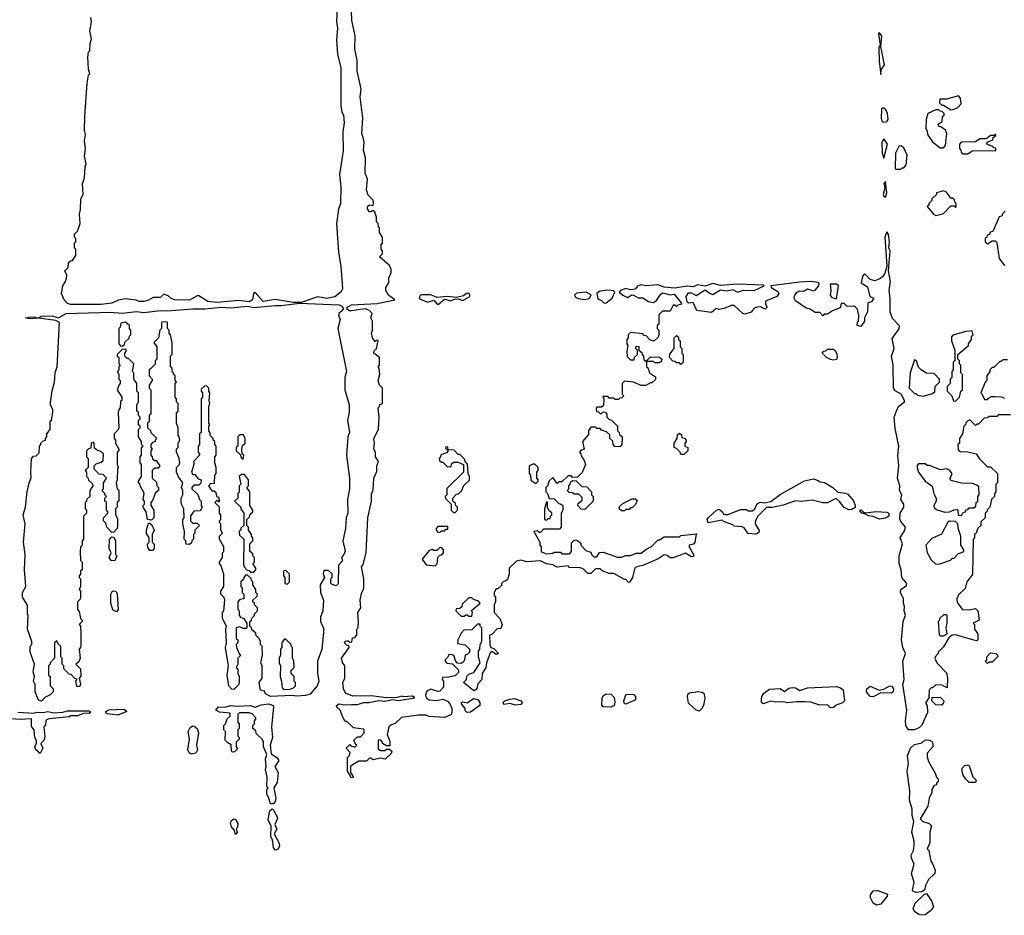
# Model space of a CAD drawing. Extents: x 2769379 to 2879024, y 718039 to 806900.
# Tile 9 of 14: x 2773851 to 2780305, y 735410 to 741280. Entities that reach past the tile are written whole.
import ezdxf

# ---------------------------------------------------------------- set-up
doc = ezdxf.new("R2010")
doc.units = 0

msp = doc.modelspace()

# ---------------------------------------------------------------- linework, layer by layer
at = {"layer": '0CON10XD'}
for points in [[(2776651.7, 737061.7), (2776688.3, 737058.3), (2776728.3, 737018.3), (2776728.3, 737001.7), (2776705, 736980), (2776665, 736970), (2776621.7, 736968.3), (2776620, 736955), (2776630, 736945), (2776630, 736905), (2776605, 736880), (2776595, 736877.5), (2776545, 736892.5), (2776520.8, 736879.2), (2776510, 736855), (2776515.6, 736835), (2776535, 736821.5), (2776585, 736817.8), (2776624.3, 736825.7), (2776654.6, 736814.6), (2776670.8, 736795), (2776683.3, 736765), (2776683, 736737), (2776676.4, 736723.6), (2776635, 736706.7), (2776535, 736712.5), (2776515, 736722.5), (2776465, 736722.5), (2776353.9, 736706.1), (2776315, 736670), (2776283, 736657), (2776270, 736645), (2776260, 736595), (2776278.3, 736551.7), (2776278.3, 736521.7), (2776255, 736520), (2776230, 736535), (2776230, 736545), (2776218.3, 736558.3), (2776205, 736560), (2776200, 736555), (2776201.7, 736501.7), (2776215, 736490), (2776245, 736490), (2776255, 736500), (2776275, 736500), (2776290, 736485), (2776285, 736470), (2776247, 736433), (2776215, 736440), (2776165, 736430), (2776155, 736440), (2776145, 736440), (2776125, 736420), (2776075, 736420), (2776033, 736397), (2776020, 736385), (2776020, 736345), (2776040, 736315), (2776035, 736310), (2776020, 736315), (2776020, 736325), (2776000, 736355), (2776000, 736445), (2776010, 736455), (2776017.5, 736477.5), (2775990, 736505), (2776015, 736530), (2776021.7, 736521.7), (2776048.3, 736511.7), (2776060, 736525), (2776051.7, 736531.7), (2776041.7, 736558.3), (2776065, 736580), (2776085, 736580), (2776110, 736605), (2776110, 736625), (2776105, 736630), (2776038.3, 736638.3), (2775995, 736680), (2775985, 736680), (2775968.3, 736708.3), (2775952.5, 736755), (2775930, 736775), (2775928, 736785), (2775945, 736796.7), (2775975, 736789.2), (2776025, 736791.4), (2776065, 736790.6), (2776105, 736804.4), (2776140, 736805), (2776205, 736818), (2776245, 736812.5), (2776295, 736823.8), (2776335, 736817.5), (2776440, 736835), (2776425, 736846.2), (2776365, 736842.5), (2776355, 736846.7), (2776325, 736837.5), (2776255, 736835.8), (2776155, 736849.2), (2776035, 736846), (2775987.5, 736865), (2775972.5, 736895), (2775970, 736935), (2775982.5, 736965), (2775982.5, 737045), (2775966.4, 737066.4), (2775961.2, 737095), (2776010, 737165), (2776008.3, 737178.3), (2775995, 737180), (2775980, 737195), (2775983.6, 737206.4), (2775995, 737210), (2776005, 737210), (2776015, 737200), (2776028.3, 737201.7), (2776031.7, 737228.3), (2776048.3, 737231.7), (2776060, 737245), (2776060, 737285), (2776070, 737295), (2776072.5, 737335), (2776067.5, 737395), (2776087.5, 737425), (2776082.5, 737475), (2776090.7, 737519.3), (2776106.7, 737555), (2776106.7, 737615), (2776092.5, 737695), (2776101.7, 737708.3), (2776122.5, 737785), (2776132.5, 738015), (2776156.7, 738125), (2776157, 738173), (2776167, 738197), (2776172.5, 738275), (2776191.7, 738318.3), (2776192.5, 738355), (2776202.5, 738385), (2776182.5, 738415), (2776182.5, 738445), (2776173.3, 738465), (2776177.5, 738505), (2776172.5, 738535), (2776202.5, 738595), (2776207.5, 738675), (2776200, 738735), (2776210, 738745), (2776211.7, 738758.3), (2776230, 738765), (2776230, 738865), (2776210, 738885), (2776200, 738915), (2776212.5, 738955), (2776207, 738997), (2776200, 739005), (2776210, 739015), (2776210, 739065), (2776172.5, 739095), (2776175, 739110), (2776190, 739125), (2776200, 739175), (2776195, 739180), (2776181.7, 739171.7), (2776163.3, 739195), (2776157.5, 739225), (2776163.3, 739245), (2776163.3, 739305), (2776153.3, 739325), (2776162.5, 739355), (2776143.3, 739375), (2776115, 739386), (2776025, 739372.5), (2776012.9, 739372.9), (2775992.5, 739385), (2776000.9, 739399.1), (2776025, 739411.5), (2776195, 739420.9), (2776310, 739445), (2776267.5, 739475), (2776250, 739505), (2776250, 739525), (2776270, 739555), (2776270, 739585), (2776286.4, 739623.6), (2776286.7, 739645), (2776275, 739670), (2776210, 739725), (2776230, 739745), (2776230, 739765), (2776220, 739775), (2776220, 739805), (2776230, 739815), (2776230, 739855), (2776210, 739885), (2776210, 739915), (2776203, 739923), (2776200, 739945), (2776190, 739955), (2776190, 739985), (2776178.3, 740018.3), (2776165, 740030), (2776155, 740020), (2776145, 740020), (2776130.7, 740040.7), (2776130, 740055), (2776143, 740067), (2776168.3, 740061.7), (2776170, 740085), (2776165, 740100), (2776135, 740130), (2776123.8, 740163.8), (2776130, 740235), (2776116.2, 740275), (2776116.7, 740375), (2776103.8, 740425), (2776110, 740475), (2776105, 740500), (2776093.3, 740535), (2776100, 740635), (2776082.5, 740775), (2776090, 740825), (2776063.3, 740945), (2776063.3, 741015), (2776047, 741087), (2776050, 741175), (2776027.5, 741275), (2776020, 741535)], [(2775932.5, 741365), (2775927.5, 741265), (2775933.3, 741225), (2775927, 741147), (2775933.3, 741055), (2775956.7, 740965), (2775957, 740717), (2775963.6, 740673.6), (2775972.5, 740655), (2775977.5, 740605), (2775970, 740545), (2775970.7, 740420.7), (2775946.7, 740265), (2775956.7, 740185), (2775953.3, 740075), (2775941.7, 740038.3), (2775927.5, 739945), (2775940, 739755), (2775956.7, 739665), (2775966.7, 739515), (2775955.9, 739494.1), (2775915.8, 739464.2), (2775865, 739453.3), (2775805, 739462.5), (2775695, 739427.5), (2775645, 739427.5), (2775525, 739446.7), (2775446.4, 739433.6), (2775395, 739492), (2775384.2, 739485), (2775377, 739443), (2775355, 739430), (2775285, 739438.8), (2775145, 739426.2), (2775085, 739432.5), (2775025, 739470), (2775015, 739470), (2774965, 739442.5), (2774867, 739443), (2774843, 739453), (2774825, 739470), (2774795, 739480), (2774775, 739460), (2774725, 739460), (2774695, 739442.5), (2774665, 739433.8), (2774635, 739433.3), (2774615, 739442.5), (2774545, 739450), (2774498.3, 739441.7), (2774455, 739422.5), (2774386.2, 739413.8), (2774183.6, 739413.6), (2774165, 739420), (2774142.5, 739445), (2774126.2, 739485), (2774133.8, 739535), (2774152.5, 739565), (2774157.5, 739585), (2774160, 739605), (2774147.5, 739635), (2774170, 739655), (2774171.7, 739688.3), (2774185, 739700), (2774198.3, 739701.7), (2774220, 739735), (2774220, 739775), (2774210, 739785), (2774210, 739815), (2774220, 739825), (2774220, 739845), (2774210, 739855), (2774210, 739875), (2774230, 739895), (2774247.5, 739945), (2774242.5, 740005), (2774250, 740035), (2774252.5, 740105), (2774267.5, 740135), (2774262.5, 740205), (2774276.4, 740243.6), (2774280, 740315), (2774286.7, 740335), (2774276.7, 740385), (2774283.3, 740435), (2774276.7, 740485), (2774282.5, 740525), (2774276.7, 740555), (2774277.5, 740645), (2774292.5, 740865), (2774303, 740917), (2774310, 740925), (2774302.5, 740955), (2774297.5, 741035), (2774303, 741067), (2774310, 741075), (2774312.5, 741125), (2774322.5, 741155), (2774311.2, 741205), (2774322.5, 741265), (2774317.5, 741295)], [(2779495, 740920), (2779498.3, 740951.7), (2779520, 740985), (2779496, 741105), (2779501.2, 741175), (2779485, 741196.7), (2779480, 741185), (2779490, 741115), (2779482, 741095), (2779484.1, 741005.9), (2779495, 740920)], [(2779955, 740690), (2779975, 740692.5), (2780000, 740705), (2780021.7, 740728.3), (2780017.5, 740765), (2780005, 740780), (2779925, 740760), (2779881.7, 740758.3), (2779880, 740735), (2779895, 740720), (2779905, 740720), (2779955, 740690)], [(2779515, 740607.5), (2779535, 740613.3), (2779542.5, 740625), (2779540, 740665), (2779528.3, 740688.3), (2779515, 740700), (2779505, 740700), (2779500, 740695), (2779496.7, 740635), (2779505, 740612.5), (2779515, 740607.5)], [(2779905, 740440), (2779920, 740455), (2779927.5, 740535), (2779920, 740555), (2779888.3, 740578.3), (2779875, 740580), (2779870, 740595), (2779898.3, 740611.7), (2779900, 740645), (2779910, 740655), (2779910, 740665), (2779898.3, 740678.3), (2779885, 740680), (2779875, 740690), (2779855, 740690), (2779802.5, 740665), (2779792.5, 740625), (2779790, 740565), (2779797, 740557), (2779803, 740523), (2779835, 740480), (2779885, 740440), (2779905, 740440)], [(2780065, 740400), (2780095, 740420), (2780248.3, 740421.7), (2780248.3, 740438.3), (2780235, 740440), (2780228.3, 740448.3), (2780190, 740465), (2780191.7, 740478.3), (2780228.3, 740491.7), (2780231.7, 740508.3), (2780248.3, 740521.7), (2780248.3, 740528.3), (2780241.7, 740528.3), (2780240, 740520), (2780215, 740520), (2780185, 740500), (2780145, 740500), (2780115, 740480), (2780021.7, 740478.3), (2780010, 740465), (2780010, 740435), (2780020, 740425), (2780021.7, 740411.7), (2780035, 740400), (2780065, 740400)], [(2779515, 740372.5), (2779540, 740465), (2779515, 740500), (2779502, 740475), (2779504, 740405), (2779515, 740372.5)], [(2779625, 740300), (2779635, 740310), (2779645, 740310), (2779661.7, 740328.3), (2779667, 740393), (2779645, 740440), (2779631.7, 740451.7), (2779615, 740452.5), (2779592, 740405), (2779590, 740305), (2779595, 740300), (2779625, 740300)], [(2779525, 740117.5), (2779533.8, 740145), (2779525, 740220), (2779514.1, 740205.9), (2779522.5, 740175), (2779510, 740135), (2779515, 740122.5), (2779525, 740117.5)], [(2779855, 739997.5), (2779885, 740002.5), (2779905, 740010), (2779955, 740060), (2779975, 740060), (2779985, 740050), (2779990, 740055), (2779990, 740075), (2779980, 740085), (2779978.3, 740098.3), (2779965, 740110), (2779955, 740110), (2779925, 740150), (2779905, 740157.5), (2779860, 740145), (2779860, 740135), (2779830, 740105), (2779830, 740095), (2779810, 740075), (2779810, 740065), (2779800, 740055), (2779840, 740005), (2779855, 739997.5)], [(2780310, 740025), (2780291.7, 740008.3), (2780288.3, 739991.7), (2780271.7, 739988.3), (2780228.3, 739891.7), (2780211.7, 739888.3), (2780208.3, 739871.7), (2780191.7, 739868.3), (2780190, 739855), (2780180, 739845), (2780180, 739825), (2780195, 739810), (2780225, 739830), (2780245, 739830), (2780255, 739820), (2780270, 739715), (2780307, 739667)], [(2779657.9, 736685), (2779665.8, 736755), (2779639.2, 736925), (2779648, 736955), (2779640, 737075), (2779656.7, 737125), (2779638.5, 737165), (2779631.8, 737215), (2779641.4, 737335), (2779656.2, 737376.2), (2779648.8, 737405), (2779651.2, 737435), (2779644, 737455), (2779643.8, 737485), (2779623.5, 737525), (2779627.1, 737545), (2779661.2, 737568.8), (2779666, 737585), (2779633.8, 737623.8), (2779628.1, 737675), (2779615.4, 737715), (2779615.6, 737765), (2779637.1, 737845), (2779622.9, 737885), (2779650.3, 737929.7), (2779656.7, 737955), (2779627.8, 737987.8), (2779620.8, 738005), (2779622, 738045), (2779646.7, 738085), (2779646.7, 738105), (2779626.7, 738135), (2779632.5, 738165), (2779616.7, 738195), (2779620, 738225), (2779604.2, 738275), (2779613.5, 738355), (2779605.8, 738424.2), (2779614.2, 738485), (2779590.2, 738600.2), (2779581.9, 738675), (2779601.7, 738728.3), (2779614.1, 738745.9), (2779650, 738775), (2779650, 738785), (2779627.5, 738825), (2779588.3, 738848.3), (2779577.8, 738865), (2779575.7, 739015), (2779564.4, 739075), (2779582.5, 739125), (2779570.3, 739189.7), (2779616.1, 739253.9), (2779617, 739273), (2779571.8, 739321.8), (2779556.7, 739365), (2779557.5, 739455), (2779549.1, 739505), (2779559.4, 739565), (2779545.5, 739635), (2779557.5, 739765), (2779548, 739785), (2779551.4, 739825), (2779545, 739872.5), (2779535, 739890), (2779522, 739855), (2779534, 739665), (2779521.4, 739618.6), (2779506.2, 739595), (2779489.5, 739580.5), (2779455, 739568.8), (2779426.4, 739576.4), (2779395, 739610.8), (2779385, 739611.2), (2779375, 739597.5), (2779367.5, 739555), (2779408.8, 739528.8), (2779422.5, 739465), (2779450, 739455), (2779435, 739430), (2779410, 739425), (2779407.5, 739365), (2779387.5, 739325), (2779387.5, 739305), (2779365, 739270), (2779340, 739275), (2779343, 739297), (2779350, 739305), (2779351.7, 739341.7), (2779341.7, 739381.7), (2779321.7, 739401.7), (2779275, 739400), (2779255, 739420), (2779235, 739420), (2779228.3, 739391.7), (2779178.3, 739371.7), (2779145, 739350), (2779125, 739350), (2779115, 739340), (2779095, 739360), (2779065, 739360), (2779031.7, 739381.7), (2779005, 739390), (2778937, 739437), (2778927.5, 739455), (2778931.2, 739475), (2778946.7, 739495), (2778965, 739502), (2778989.3, 739500.7), (2779015, 739516.2), (2779055, 739503.3), (2779065, 739506.7), (2779088.8, 739535), (2779091.7, 739551.7), (2779085, 739557.5), (2779035, 739563.3), (2778965, 739560), (2778773.8, 739536.2), (2778776.7, 739525), (2778819.5, 739499.5), (2778827.5, 739485), (2778813.8, 739466.2), (2778740, 739435), (2778740, 739415), (2778750, 739395), (2778737, 739383), (2778707.5, 739397.5), (2778683.3, 739396.7), (2778665, 739390), (2778645, 739362.5), (2778605, 739350), (2778590, 739355), (2778535, 739407.5), (2778515, 739406.7), (2778467.5, 739387.5), (2778435, 739381.2), (2778415, 739386.7), (2778385, 739360), (2778290, 739375), (2778266.4, 739426.4), (2778235, 739422.5), (2778225, 739430), (2778220, 739465), (2778235, 739490.8), (2778255, 739489.2), (2778285, 739472), (2778345, 739510), (2778375.8, 739485), (2778395, 739477.8), (2778445, 739509.4), (2778485, 739503.5), (2778525, 739511.9), (2778555, 739494.2), (2778595, 739506.7), (2778665, 739505.7), (2778730, 739535), (2778725, 739540), (2778555, 739546.7), (2778445, 739538.8), (2778395, 739551.2), (2778345, 739533.3), (2778295, 739542.5), (2778265, 739530), (2778225, 739533.3), (2778145, 739521.2), (2778075, 739526.2), (2778033, 739543), (2777955, 739536.7), (2777925, 739543.3), (2777902.5, 739535), (2777885, 739513.3), (2777855, 739510), (2777825, 739517.5), (2777790, 739505), (2777780, 739495), (2777805, 739474.2), (2777835, 739458.8), (2777864.1, 739475.9), (2777875, 739474.3), (2777905, 739456.2), (2777935, 739457.5), (2777972.3, 739432.3), (2778005, 739426.7), (2778025, 739440), (2778050.8, 739479.2), (2778065, 739490.8), (2778115, 739476), (2778140.7, 739480.7), (2778187.5, 739425), (2778190, 739415), (2778165, 739410), (2778155, 739400), (2778145, 739410), (2778135, 739410), (2778115, 739370), (2778065, 739370), (2778040, 739345), (2778040, 739285), (2778030, 739275), (2778030, 739255), (2778040, 739245), (2778040, 739215), (2778035, 739200), (2778007, 739173), (2777981.7, 739181.7), (2777958.3, 739208.3), (2777945, 739210), (2777935, 739220), (2777855, 739230), (2777840, 739215), (2777840, 739195), (2777830, 739185), (2777830, 739155), (2777837.5, 739145), (2777830, 739105), (2777831.7, 739071.7), (2777855, 739050), (2777878.3, 739051.7), (2777881.7, 739068.3), (2777900, 739085), (2777900, 739115), (2777890, 739125), (2777890, 739135), (2777895, 739140), (2777908.3, 739138.3), (2777910, 739115), (2777928.3, 739098.3), (2777930, 739085), (2777940, 739075), (2777941.7, 739051.7), (2777960, 739040), (2777960, 739005), (2777970, 738995), (2777980, 738965), (2778018.3, 738938.3), (2778018.3, 738921.7), (2777995, 738900), (2777985, 738900), (2777955, 738882.5), (2777925, 738882.5), (2777875, 738903.3), (2777815, 738910), (2777800, 738895), (2777800, 738825), (2777810, 738815), (2777798.3, 738801.7), (2777785, 738800), (2777775, 738790), (2777755, 738790), (2777745, 738800), (2777715, 738800), (2777705, 738810), (2777675, 738810), (2777673, 738803), (2777680, 738795), (2777678.3, 738751.7), (2777665, 738740), (2777635, 738740), (2777630, 738735), (2777631.7, 738711.7), (2777645, 738710), (2777655, 738700), (2777665, 738700), (2777675, 738710), (2777688.3, 738708.3), (2777700, 738695), (2777700, 738675), (2777715, 738660), (2777730, 738655), (2777770, 738615), (2777770, 738585), (2777780, 738575), (2777781.7, 738561.7), (2777800, 738545), (2777798.3, 738491.7), (2777785, 738480), (2777751.7, 738481.7), (2777740, 738495), (2777738.3, 738518.3), (2777720, 738535), (2777718.3, 738558.3), (2777698.3, 738578.3), (2777665, 738590), (2777655, 738600), (2777635, 738600), (2777625, 738610), (2777595, 738610), (2777580, 738585), (2777578.3, 738561.7), (2777540, 738515), (2777550, 738465), (2777531.7, 738458.3), (2777520, 738445), (2777530, 738435), (2777531.7, 738421.7), (2777551.7, 738391.7), (2777560, 738365), (2777538.3, 738311.7), (2777508.3, 738281.7), (2777475, 738280), (2777465, 738290), (2777445, 738290), (2777405, 738250), (2777385, 738250), (2777375, 738240), (2777345, 738280), (2777321.7, 738258.3), (2777310, 738225), (2777300, 738215), (2777300, 738185), (2777310, 738175), (2777321.7, 738141.7), (2777355, 738140), (2777385, 738110), (2777400, 738105), (2777410, 738095), (2777410, 738065), (2777400, 738045), (2777400, 737955), (2777388.3, 737941.7), (2777285, 737940), (2777265, 737920), (2777255, 737920), (2777245, 737930), (2777220, 737925), (2777260, 737855), (2777260, 737835), (2777270, 737825), (2777270, 737795), (2777275, 737790), (2777305, 737780), (2777345, 737782.5), (2777355, 737790), (2777395, 737790), (2777405, 737780), (2777455, 737780), (2777467.5, 737795), (2777468.3, 737851.7), (2777480, 737865), (2777495, 737870), (2777507, 737867), (2777528.3, 737848.3), (2777530, 737835), (2777561.7, 737801.7), (2777595, 737790), (2777600, 737775), (2777615, 737760), (2777635, 737760), (2777651.7, 737788.3), (2777675, 737790), (2777768.3, 737758.3), (2777795, 737757.5), (2777825, 737767.5), (2777855, 737767.5), (2777895, 737782.5), (2777925, 737782.5), (2777955, 737807.5), (2777993, 737827), (2778035, 737870), (2778045, 737870), (2778075, 737890), (2778175, 737890), (2778185, 737900), (2778290, 737910), (2778282.5, 737897.5), (2778277, 737853), (2778267, 737843), (2778240, 737835), (2778240, 737825), (2778267.5, 737775), (2778268.3, 737761.7), (2778255, 737760), (2778215, 737782.5), (2778135, 737752.5), (2778115, 737752.5), (2778095, 737767.5), (2778075, 737772.5), (2778035, 737746.7), (2777935, 737702.5), (2777903, 737697), (2777883.6, 737686.4), (2777867, 737623), (2777850, 737595), (2777841.7, 737591.7), (2777825, 737610), (2777815, 737610), (2777745, 737650), (2777715, 737650), (2777668.3, 737668.3), (2777655, 737680), (2777625, 737680), (2777595, 737650), (2777575, 737650), (2777545, 737680), (2777525, 737687.5), (2777455, 737690), (2777445, 737700), (2777375, 737692.5), (2777345, 737707.5), (2777303, 737713), (2777265, 737732.5), (2777175, 737727.5), (2777135, 737737.5), (2777108.3, 737731.7), (2777060, 737685), (2777060, 737645), (2777048.3, 737611.7), (2777035, 737600), (2777021.7, 737598.3), (2777010, 737585), (2777008.3, 737571.7), (2776985, 737550), (2776975, 737550), (2776960, 737525), (2776960, 737505), (2776970, 737495), (2776970, 737465), (2776960, 737445), (2776960, 737395), (2776997.5, 737355), (2777012.5, 737315), (2777005, 737290), (2776981.7, 737288.3), (2776945, 737250), (2776930, 737245), (2776932.5, 737185), (2776940, 737165), (2776958.3, 737158.3), (2776990, 737125), (2776975, 737120), (2776945, 737140), (2776935, 737130), (2776910, 737065), (2776907.5, 737035), (2776882.5, 736995), (2776880, 736955), (2776853, 736927), (2776846.7, 736895), (2776835, 736883.3), (2776825, 736882.5), (2776760, 736935), (2776780, 736955), (2776781.7, 736978.3), (2776795, 736990), (2776828.3, 737001.7), (2776870, 737065), (2776857.5, 737105), (2776858.3, 737141.7), (2776867.5, 737155), (2776870, 737185), (2776880, 737205), (2776880, 737295), (2776870, 737305), (2776868.3, 737318.3), (2776851.7, 737318.3), (2776815, 737280), (2776761.7, 737278.3), (2776745, 737260), (2776722.5, 737215), (2776721.7, 737191.7), (2776771.7, 737181.7), (2776800, 737155), (2776800, 737135), (2776785, 737120), (2776770, 737115), (2776767.5, 737085), (2776759.3, 737070.7), (2776745, 737060), (2776721.7, 737061.7), (2776708.3, 737078.3), (2776698.3, 737108.3), (2776687, 737117), (2776665, 737120), (2776658.3, 737101.7), (2776640, 737085), (2776640, 737075), (2776651.7, 737061.7)], [(2777555, 739445.7), (2777585, 739452), (2777597, 739477), (2777565, 739493.8), (2777501.7, 739488.3), (2777486.7, 739475), (2777495, 739462), (2777512.4, 739452.4), (2777555, 739445.7)], [(2777681.2, 739421.2), (2777695, 739423.3), (2777735.4, 739454.6), (2777752.5, 739495), (2777743.8, 739503.8), (2777706.4, 739506.4), (2777655, 739500), (2777633, 739487), (2777641.2, 739451.2), (2777665, 739440), (2777681.2, 739421.2)], [(2779205, 739450), (2779217.5, 739535), (2779205, 739547.5), (2779162.5, 739547.5), (2779167.5, 739505), (2779163, 739473), (2779175, 739460), (2779205, 739450)], [(2776595, 739413.8), (2776635, 739447.5), (2776675, 739436.7), (2776700.7, 739449.3), (2776725, 739451.2), (2776755, 739440), (2776802.5, 739465), (2776802.5, 739475), (2776796.1, 739486.1), (2776785, 739486.7), (2776759.5, 739470.5), (2776715, 739460), (2776655, 739466.2), (2776585, 739460), (2776545, 739477.5), (2776485, 739476.7), (2776477, 739473), (2776470, 739455), (2776479.3, 739449.3), (2776525, 739428), (2776565, 739441.2), (2776585, 739416.7), (2776595, 739413.8)], [(2773995, 736813.3), (2773975, 736820), (2773952.5, 736875), (2773951.7, 736921.7), (2773942.5, 736945), (2773947.5, 736975), (2773940, 737005), (2773947.5, 737055), (2773920, 737135), (2773920, 737175), (2773930, 737185), (2773930, 737205), (2773902.5, 737285), (2773907.5, 737375), (2773902.5, 737385), (2773901.7, 737441.7), (2773870, 737495), (2773870, 737525), (2773892.5, 737565), (2773882.5, 737675), (2773887.5, 737775), (2773876.7, 737855), (2773887.5, 737975), (2773873.3, 738035), (2773890, 738085), (2773900, 738185), (2773913.3, 738245), (2773927, 738277), (2773923.3, 738315), (2773928.3, 738401.7), (2773941.7, 738418.3), (2773958.3, 738421.7), (2773978.3, 738441.7), (2773980, 738485), (2773990, 738495), (2773990, 738505), (2774005, 738520), (2774020, 738525), (2774020, 738535), (2774030, 738545), (2774030, 738565), (2774050, 738595), (2774050, 738645), (2774060, 738655), (2774067.5, 738705), (2774067.5, 738725), (2774053.6, 738753.6), (2774053, 738773), (2774063.6, 738846.4), (2774080, 738905), (2774083.6, 738966.4), (2774097.5, 739005), (2774112.5, 739295), (2774088.8, 739308.8), (2773975, 739324), (2773915, 739320), (2773890, 739325), (2773910.5, 739329.5), (2773945, 739333.3), (2773975, 739326.2), (2773995, 739336.5), (2774065, 739338.5), (2774105, 739325.8), (2774155, 739354.5), (2774445, 739362.9), (2774525, 739355.8), (2774615, 739366.7), (2774665, 739361.9), (2774775, 739374.3), (2774815, 739370.8), (2774985, 739386), (2775065, 739384.4), (2775175, 739396.2), (2775235, 739391.4), (2775345, 739402), (2775385, 739394.3), (2775525, 739407.5), (2775565, 739406), (2775685, 739422.5), (2775945, 739411.9), (2775962.2, 739402.2), (2775973.3, 739385), (2775958.3, 739368.3), (2775942.5, 739355), (2775942.5, 739335), (2775952.5, 739315), (2775936.7, 739255), (2775992.5, 738975), (2775982.5, 738935), (2775983.3, 738855), (2776010, 738755), (2776010, 738705), (2776000, 738655), (2776012.5, 738575), (2776002.5, 738545), (2775993.3, 738425), (2776012.5, 738275), (2776012.5, 738205), (2776000, 738135), (2776002.5, 738045), (2775990, 738015), (2775986.7, 737945), (2775970, 737865), (2775983.6, 737796.4), (2775976.1, 737773.9), (2775960, 737755), (2775967, 737733), (2775940, 737705), (2775938.3, 737581.7), (2775925, 737570), (2775895, 737580), (2775890, 737585), (2775890, 737615), (2775900, 737625), (2775898.3, 737648.3), (2775875, 737670), (2775845, 737670), (2775840, 737645), (2775850, 737625), (2775820, 737575), (2775822.5, 737525), (2775842.5, 737475), (2775837.5, 737405), (2775822.5, 737365), (2775822.5, 737335), (2775841.7, 737291.7), (2775842.5, 737265), (2775832.5, 737155), (2775802.5, 737075), (2775802.5, 736995), (2775812.5, 736945), (2775800, 736915), (2775755, 736860), (2775725, 736850), (2775666.1, 736846.1), (2775635, 736851.2), (2775495, 736843.8), (2775461.7, 736861.7), (2775455, 736880), (2775430, 736885), (2775420, 736935), (2775440, 736965), (2775440, 737045), (2775432.5, 737065), (2775442.5, 737115), (2775440, 737175), (2775430, 737185), (2775430, 737205), (2775420, 737225), (2775400, 737245), (2775398.3, 737258.3), (2775371.7, 737281.7), (2775370, 737295), (2775360, 737305), (2775360, 737335), (2775370, 737345), (2775371.7, 737358.3), (2775390, 737375), (2775390, 737385), (2775410, 737405), (2775410, 737425), (2775390, 737445), (2775390, 737455), (2775380, 737465), (2775380, 737475), (2775408.3, 737501.7), (2775410, 737515), (2775400, 737525), (2775400, 737545), (2775380, 737575), (2775380, 737595), (2775370, 737605), (2775368.3, 737618.3), (2775345, 737640), (2775331.7, 737638.3), (2775320, 737625), (2775318.3, 737611.7), (2775300, 737595), (2775300, 737565), (2775310, 737555), (2775310, 737525), (2775320, 737515), (2775320, 737485), (2775295, 737480), (2775280, 737465), (2775280, 737415), (2775290, 737405), (2775290, 737375), (2775301.7, 737361.7), (2775318.3, 737358.3), (2775340, 737325), (2775340, 737295), (2775335, 737290), (2775315, 737290), (2775295, 737300), (2775270, 737295), (2775270, 737225), (2775280, 737215), (2775280, 737195), (2775270, 737185), (2775272.5, 737165), (2775291.7, 737121.7), (2775300, 737115), (2775280, 737095), (2775280, 737055), (2775270, 737035), (2775280, 737025), (2775280, 736995), (2775290, 736975), (2775290, 736935), (2775285, 736920), (2775255, 736890), (2775241.7, 736891.7), (2775223, 736913), (2775210, 736985), (2775220, 737045), (2775200, 737165), (2775206.7, 737195), (2775202.5, 737285), (2775207.5, 737305), (2775180, 737355), (2775180, 737395), (2775190, 737405), (2775196.7, 737476.7), (2775190, 737495), (2775170, 737515), (2775170, 737535), (2775190, 737565), (2775190, 737645), (2775170, 737705), (2775160, 737715), (2775160, 737725), (2775180, 737755), (2775180, 737785), (2775190, 737795), (2775190, 737825), (2775160, 737875), (2775160, 737895), (2775180, 737915), (2775170, 737935), (2775170, 737975), (2775160, 737985), (2775160, 737995), (2775170, 738005), (2775170, 738035), (2775160, 738045), (2775160, 738085), (2775130, 738115), (2775145, 738130), (2775155, 738120), (2775160, 738125), (2775158.3, 738148.3), (2775145, 738150), (2775138.3, 738178.3), (2775125, 738190), (2775115, 738190), (2775090, 738225), (2775105, 738240), (2775128.3, 738241.7), (2775130, 738295), (2775140, 738305), (2775140, 738345), (2775130, 738375), (2775130, 738415), (2775140, 738425), (2775140, 738485), (2775130, 738495), (2775130, 738515), (2775120, 738525), (2775120, 738535), (2775100, 738555), (2775100, 738575), (2775090, 738585), (2775090, 738615), (2775097.5, 738625), (2775090, 738635), (2775090, 738745), (2775097.5, 738765), (2775092.5, 738785), (2775097.5, 738835), (2775090, 738845), (2775090, 738865), (2775075, 738880), (2775061.7, 738878.3), (2775041.7, 738858.3), (2775040, 738845), (2775050, 738835), (2775050, 738805), (2775040, 738795), (2775040, 738575), (2775030, 738565), (2775030, 738495), (2775020, 738485), (2775020, 738445), (2775030, 738435), (2775030, 738425), (2774992.5, 738387.5), (2774992.5, 738365), (2774977.5, 738315), (2774985, 738300), (2774998.3, 738298.3), (2775021.7, 738271.7), (2775040, 738265), (2775038.3, 738241.7), (2775025, 738230), (2774991.7, 738228.3), (2774980, 738215), (2774980, 738205), (2775018.3, 738168.3), (2775030, 738135), (2775040, 738125), (2775040, 738095), (2775047.5, 738085), (2775035, 738060), (2774991.7, 738058.3), (2774970, 738025), (2774970, 737995), (2774985, 737980), (2775015, 737980), (2775030, 737965), (2775000, 737935), (2775000, 737915), (2774990, 737905), (2774990, 737875), (2774980, 737865), (2774978.3, 737851.7), (2774965, 737840), (2774941.7, 737841.7), (2774940, 737865), (2774930, 737875), (2774932.5, 737925), (2774920, 737975), (2774920, 738005), (2774930, 738015), (2774927.5, 738075), (2774912.5, 738105), (2774910, 738125), (2774910, 738145), (2774920, 738165), (2774920, 738195), (2774912.5, 738215), (2774920, 738245), (2774893, 738283), (2774880, 738315), (2774880, 738345), (2774897, 738363), (2774900, 738375), (2774897, 738407), (2774880, 738445), (2774880, 738465), (2774890, 738475), (2774890, 738505), (2774900, 738525), (2774897, 738547), (2774890, 738555), (2774890, 738605), (2774880, 738635), (2774880, 738705), (2774890, 738715), (2774890, 738765), (2774880, 738775), (2774880, 738795), (2774870, 738805), (2774870, 738895), (2774880, 738905), (2774870, 738915), (2774870, 738945), (2774860, 738955), (2774860, 738965), (2774850, 738975), (2774850, 738995), (2774840, 739005), (2774840, 739075), (2774850, 739085), (2774850, 739165), (2774840, 739215), (2774830, 739225), (2774830, 739245), (2774820, 739255), (2774820, 739295), (2774815, 739300), (2774781.7, 739298.3), (2774780, 739255), (2774770, 739245), (2774760, 739195), (2774730, 739165), (2774750, 739135), (2774750, 739055), (2774740, 739045), (2774738.3, 739021.7), (2774708.3, 738991.7)], [(2774525, 739140), (2774538.3, 739151.7), (2774541.7, 739168.3), (2774568.3, 739191.7), (2774570, 739205), (2774580, 739215), (2774580, 739245), (2774570, 739255), (2774570, 739275), (2774545, 739297.5), (2774515, 739290), (2774510, 739265), (2774500, 739255), (2774500, 739155), (2774511.7, 739141.7), (2774525, 739140)], [(2779985, 738780), (2780010, 738805), (2780020, 738845), (2780030, 738855), (2780030, 738955), (2780020, 738965), (2780020, 739015), (2780010, 739025), (2780010, 739045), (2780000, 739055), (2780000, 739085), (2780070, 739145), (2780070, 739155), (2780090, 739185), (2780090, 739205), (2780100, 739215), (2780095, 739240), (2780053, 739237), (2779968.3, 739211.7), (2779958.3, 739201.7), (2779957.5, 739175), (2779980, 739115), (2779980, 739045), (2779970, 739035), (2779970, 738985), (2779960, 738975), (2779960, 738935), (2779950, 738925), (2779950, 738895), (2779930, 738875), (2779930, 738845), (2779960, 738815), (2779971.7, 738781.7), (2779985, 738780)], [(2778185, 739020), (2778175, 739030), (2778155, 739030), (2778145, 739040), (2778131.7, 739041.7), (2778110, 739065), (2778113, 739087), (2778140, 739125), (2778140, 739195), (2778155, 739210), (2778168.3, 739198.3), (2778170, 739185), (2778180, 739175), (2778180, 739135), (2778190, 739125), (2778190, 739095), (2778200, 739085), (2778200, 739035), (2778185, 739020)], [(2774708.3, 738991.7), (2774700, 738985), (2774700, 738945), (2774720, 738925), (2774720, 738915), (2774700, 738885), (2774700, 738865), (2774710, 738855), (2774710, 738695), (2774700, 738685), (2774700, 738645), (2774690, 738635), (2774690, 738605), (2774708.3, 738588.3), (2774710, 738575), (2774750, 738535), (2774740, 738525), (2774740, 738515), (2774721.7, 738508.3), (2774710, 738495), (2774710, 738475), (2774720, 738465), (2774710, 738455), (2774710, 738425), (2774720, 738415), (2774721.7, 738401.7), (2774735, 738390), (2774745, 738390), (2774770, 738355), (2774758.3, 738341.7), (2774735, 738340), (2774720, 738325), (2774720, 738275), (2774748.3, 738248.3), (2774750, 738225), (2774760, 738215), (2774760, 738195), (2774741.7, 738178.3), (2774721.7, 738128.3), (2774710, 738115), (2774710, 738095), (2774730, 738065), (2774730, 738015), (2774715, 738000), (2774690, 738005), (2774680, 738055), (2774660, 738085), (2774660, 738095), (2774670, 738105), (2774670, 738125), (2774660, 738135), (2774667, 738177), (2774640, 738225), (2774638.3, 738238.3), (2774630, 738245), (2774630, 738255), (2774650, 738285), (2774650, 738365), (2774640, 738375), (2774640, 738415), (2774650, 738425), (2774650, 738475), (2774660, 738485), (2774650, 738495), (2774650, 738515), (2774630, 738545), (2774630, 738595), (2774640, 738605), (2774640, 738615), (2774630, 738625), (2774630, 738655), (2774640, 738665), (2774640, 738675), (2774630, 738685), (2774630, 738705), (2774620, 738715), (2774620, 738755), (2774630, 738775), (2774630, 738835), (2774620, 738845), (2774620, 738895), (2774600, 738925), (2774600, 738965), (2774590, 738975), (2774600, 739025), (2774565, 739060), (2774555, 739060), (2774540, 739075), (2774540, 739095), (2774550, 739105), (2774548.3, 739118.3), (2774525, 739120), (2774490, 739085), (2774490, 739075), (2774500, 739065), (2774500, 739025), (2774510, 739015), (2774500, 739005), (2774500, 738985), (2774492.5, 738975), (2774500, 738955), (2774500, 738925), (2774510, 738915), (2774510, 738895), (2774500, 738885), (2774490, 738855), (2774520, 738805), (2774520, 738785), (2774513, 738777), (2774510, 738735), (2774500, 738725), (2774497.5, 738705), (2774500, 738605), (2774495, 738590), (2774470, 738565), (2774470, 738535), (2774480, 738525), (2774480, 738505), (2774500, 738465), (2774500, 738455), (2774490, 738445), (2774490, 738365), (2774497.5, 738345), (2774492.5, 738335), (2774490, 738265), (2774482.5, 738245), (2774490, 738205), (2774500, 738195), (2774500, 738125), (2774490, 738115), (2774490, 738085), (2774480, 738075), (2774480, 738035), (2774491.7, 738011.7), (2774492.5, 737965), (2774490, 737945), (2774468.3, 737921.7), (2774455, 737920), (2774423, 737953), (2774415, 737980), (2774400, 737995), (2774400, 738015), (2774430, 738045), (2774430, 738055), (2774420, 738065), (2774420, 738115), (2774410, 738125), (2774410, 738145), (2774420, 738155), (2774410, 738165), (2774410, 738175), (2774390, 738195), (2774400, 738205), (2774400, 738245), (2774420, 738275), (2774398.3, 738298.3), (2774371.7, 738301.7), (2774340, 738335), (2774340, 738355), (2774351.7, 738368.3), (2774385, 738380), (2774398.3, 738391.7), (2774400, 738435), (2774388.3, 738448.3), (2774355, 738460), (2774341.7, 738471.7), (2774340, 738505), (2774335, 738510), (2774320, 738505), (2774318.3, 738471.7), (2774301.7, 738468.3), (2774290, 738455), (2774290, 738415), (2774300, 738405), (2774300, 738345), (2774280, 738325), (2774290, 738315), (2774290, 738285), (2774300, 738275), (2774301.7, 738261.7), (2774328.3, 738238.3), (2774330, 738225), (2774310, 738195), (2774310, 738155), (2774291.7, 738138.3), (2774290, 738125), (2774280, 738115), (2774280, 738075), (2774290, 738065), (2774290, 738045), (2774270, 738025), (2774270, 737875), (2774260, 737865), (2774260, 737835), (2774250, 737825), (2774247.5, 737795), (2774250, 737735), (2774260, 737725), (2774260, 737675), (2774250, 737665), (2774250, 737645), (2774240, 737635), (2774240, 737625), (2774250, 737615), (2774250, 737565), (2774240, 737545), (2774250, 737535), (2774250, 737495), (2774247, 737483), (2774230, 737465), (2774230, 737415), (2774241.7, 737401.7), (2774250, 737355), (2774260, 737345), (2774260, 737335), (2774240, 737315), (2774250, 737305), (2774252.5, 737255), (2774251.7, 737178.3), (2774250, 737165), (2774240, 737155), (2774247.5, 737095), (2774238.3, 737071.7), (2774220, 737055), (2774250, 737025), (2774251.7, 736978.3), (2774240, 736965), (2774250, 736925), (2774245, 736910), (2774225, 736910), (2774220, 736945), (2774228.3, 736958.3), (2774211.7, 736961.7), (2774188.3, 736988.3), (2774175, 736990), (2774140, 737025), (2774140, 737045), (2774130, 737055), (2774130, 737095), (2774120, 737105), (2774120, 737175), (2774101.7, 737191.7), (2774095, 737210), (2774080, 737195), (2774080, 737095), (2774050, 737065), (2774050, 737055), (2774040, 737045), (2774040, 736985), (2774050, 736975), (2774050, 736915), (2774070, 736895), (2774070, 736875), (2774050, 736855), (2774015, 736837.5), (2773995, 736813.3)], [(2779185, 739047.5), (2779165, 739052.5), (2779140, 739065), (2779110, 739095), (2779121.7, 739108.3), (2779135, 739110), (2779145, 739120), (2779185, 739120), (2779200, 739105), (2779207, 739087), (2779210, 739065), (2779205, 739052.5), (2779185, 739047.5)], [(2778045, 739030), (2778015, 739030), (2778005, 739040), (2777960, 739040), (2777960, 739045), (2777985, 739070), (2778045, 739067.5), (2778060, 739055), (2778058.3, 739041.7), (2778045, 739030)], [(2779775, 738812.5), (2779835, 738830), (2779848.3, 738841.7), (2779852.5, 738875), (2779880, 738905), (2779880, 738925), (2779845, 738960), (2779795, 738962.5), (2779760, 738985), (2779743, 739003), (2779730, 739045), (2779715, 739050), (2779687.5, 738965), (2779680, 738865), (2779715, 738830), (2779725, 738830), (2779735, 738820), (2779775, 738812.5)], [(2780325, 739050), (2780295, 739050), (2780285, 739040), (2780275, 739040), (2780235, 739000), (2780225, 739000), (2780210, 738985), (2780210, 738975), (2780190, 738945), (2780190, 738915), (2780180, 738905), (2780150, 738835), (2780158.3, 738828.3), (2780175, 738790), (2780195, 738790), (2780200.7, 738799.3), (2780220.7, 738809.3), (2780245, 738810), (2780285, 738807.5), (2780305, 738800)], [(2780345, 738690), (2780265, 738690), (2780255, 738680), (2780205, 738680), (2780195, 738670), (2780171.7, 738668.3), (2780135, 738630), (2780125, 738630), (2780115, 738620), (2780078.3, 738658.3), (2780065, 738650), (2780051.7, 738638.3), (2780050, 738625), (2780040, 738615), (2780030, 738565), (2780010, 738535), (2780010, 738505), (2780000, 738495), (2780001.7, 738461.7), (2780015, 738450), (2780065, 738447.5), (2780120, 738435), (2780141.7, 738401.7), (2780195, 738350), (2780215, 738350), (2780260, 738305), (2780260, 738245), (2780250, 738235), (2780250, 738185), (2780240, 738175), (2780240, 738155), (2780220, 738135), (2780210, 738085), (2780191.7, 738068.3), (2780190, 738055), (2780180, 738045), (2780180, 738015), (2780151.7, 737988.3), (2780150, 737965), (2780131.7, 737948.3), (2780120, 737915), (2780110, 737905), (2780110, 737885), (2780100, 737875), (2780097, 737643), (2780060, 737595), (2780047, 737553), (2780005, 737510), (2779992.5, 737485), (2779995, 737460), (2780030, 737415), (2780075, 737412.5), (2780115, 737420), (2780130, 737405), (2780140, 737345), (2780100, 737325), (2780110, 737315), (2780110, 737285), (2780130, 737255), (2780130, 737215), (2780125, 737210), (2780105, 737212.5), (2779985, 737247.5), (2779963, 737247), (2779941.7, 737228.3), (2779905, 737170), (2779870, 737135), (2779870, 737125), (2779853, 737107), (2779850, 737095), (2779862.5, 737065), (2779925, 737000), (2779932.5, 736965), (2779930, 736900), (2779895, 736917.5), (2779855, 736920), (2779835, 736900), (2779825, 736900), (2779811.7, 736888.3), (2779810, 736835), (2779790, 736805), (2779790, 736795), (2779800, 736785), (2779801.7, 736738.3), (2779763.6, 736656.4), (2779749.3, 736640.7), (2779715, 736626.7), (2779676.1, 736626.1), (2779660, 736655), (2779657.9, 736685)], [(2775315, 738400), (2775320, 738425), (2775310, 738435), (2775307.5, 738465), (2775311.7, 738488.3), (2775330, 738505), (2775330, 738535), (2775318.3, 738558.3), (2775295, 738560), (2775280, 738545), (2775280, 738485), (2775270, 738475), (2775270, 738455), (2775298.3, 738428.3), (2775301.7, 738411.7), (2775315, 738400)], [(2778205, 738430), (2778185, 738430), (2778180, 738445), (2778155, 738470), (2778140, 738475), (2778140, 738505), (2778160, 738535), (2778161.7, 738558.3), (2778175, 738570), (2778188.3, 738558.3), (2778191.7, 738541.7), (2778208.3, 738538.3), (2778220, 738525), (2778220, 738515), (2778210, 738505), (2778210, 738485), (2778230, 738475), (2778230, 738455), (2778205, 738430)], [(2776705, 738050), (2776720, 738065), (2776720, 738085), (2776710, 738095), (2776708.3, 738108.3), (2776690, 738125), (2776690, 738145), (2776715, 738170), (2776728.3, 738171.7), (2776750, 738195), (2776760, 738225), (2776798.3, 738261.7), (2776800, 738285), (2776790, 738305), (2776787, 738367), (2776771.7, 738381.7), (2776768.3, 738398.3), (2776735, 738430), (2776725, 738430), (2776698.3, 738458.3), (2776660, 738460), (2776658.3, 738478.3), (2776645, 738480), (2776641.7, 738471.7), (2776660, 738455), (2776648.3, 738441.7), (2776611.7, 738428.3), (2776610, 738415), (2776600, 738405), (2776601.7, 738391.7), (2776615, 738380), (2776625, 738380), (2776655, 738350), (2776678.3, 738351.7), (2776681.7, 738368.3), (2776695, 738380), (2776725, 738380), (2776760, 738365), (2776760, 738315), (2776651.7, 738208.3), (2776650, 738165), (2776640, 738155), (2776641.7, 738141.7), (2776680, 738105), (2776680, 738065), (2776695, 738050), (2776705, 738050)], [(2777235, 738240), (2777250, 738255), (2777250, 738265), (2777240, 738275), (2777240, 738315), (2777250, 738325), (2777250, 738345), (2777227, 738367), (2777215, 738367.5), (2777190, 738355), (2777190, 738305), (2777200, 738295), (2777201.7, 738261.7), (2777235, 738240)], [(2780025, 738030), (2780031.7, 738048.3), (2780048.3, 738051.7), (2780051.7, 738068.3), (2780065, 738070), (2780075, 738080), (2780105, 738080), (2780118.3, 738091.7), (2780120, 738115), (2780130, 738125), (2780130, 738155), (2780140, 738165), (2780138.3, 738218.3), (2780125, 738230), (2780095, 738240), (2780025, 738242.5), (2779955, 738260), (2779950, 738275), (2779962.5, 738305), (2779945, 738327.5), (2779927, 738337), (2779885, 738330), (2779815, 738357.5), (2779798.3, 738358.3), (2779785, 738370), (2779741.7, 738368.3), (2779732.5, 738357.5), (2779732.5, 738345), (2779742.5, 738315), (2779786.7, 738255), (2779830, 738225), (2779837, 738207), (2779843, 738173), (2779857.5, 738145), (2779857.5, 738125), (2779842.5, 738095), (2779845, 738080), (2779865, 738066.7), (2779915, 738053.3), (2779946.4, 738053.6), (2779975, 738067.5), (2779995, 738070), (2780000, 738065), (2780001.7, 738031.7), (2780025, 738030)], [(2775385, 737660), (2775400, 737675), (2775400, 737685), (2775380, 737715), (2775390, 737725), (2775390, 737755), (2775380, 737765), (2775378.3, 737778.3), (2775360, 737795), (2775360, 737845), (2775380, 737865), (2775380, 737885), (2775370, 737895), (2775370, 737905), (2775350, 737935), (2775350, 737955), (2775340, 737965), (2775340, 738005), (2775358.3, 738021.7), (2775361.7, 738038.3), (2775380, 738055), (2775380, 738065), (2775360, 738095), (2775360, 738185), (2775340, 738215), (2775350, 738225), (2775350, 738265), (2775325, 738300), (2775305, 738300), (2775290, 738285), (2775300, 738235), (2775290, 738225), (2775290, 738185), (2775280, 738175), (2775280, 738145), (2775260, 738125), (2775300, 738085), (2775300, 738075), (2775320, 738045), (2775320, 737965), (2775301.7, 737948.3), (2775300, 737935), (2775290, 737925), (2775291.7, 737901.7), (2775320, 737875), (2775318.3, 737708.3), (2775323, 737693), (2775341.7, 737671.7), (2775355, 737670), (2775365, 737660), (2775385, 737660)], [(2778675, 737907.5), (2778625, 737912.5), (2778599.3, 737949.3), (2778587, 737957), (2778535, 737960), (2778525, 737970), (2778465, 737990), (2778455, 738000), (2778363, 737983), (2778357.5, 738005), (2778365, 738017.5), (2778417.5, 738065), (2778435, 738072.5), (2778457.5, 738055), (2778465, 738040), (2778475, 738037.5), (2778495, 738037.5), (2778575, 738070), (2778615, 738070), (2778625, 738060), (2778655, 738060), (2778670, 738075), (2778685, 738107.5), (2778705, 738117.5), (2778735, 738112.5), (2778775, 738122.5), (2778835, 738167.5), (2778995, 738257.5), (2779055, 738270), (2779085, 738260), (2779095, 738250), (2779127, 738247), (2779180, 738215), (2779213, 738183), (2779265, 738177.5), (2779279.3, 738169.3), (2779315.8, 738125.8), (2779326.7, 738095), (2779326.7, 738083.3), (2779305, 738070), (2779285, 738067.5), (2779255, 738082.5), (2779225, 738122.5), (2779205, 738140), (2779195, 738140), (2779145, 738112.5), (2779115, 738112.5), (2779045, 738130), (2778975, 738122.5), (2778935, 738127.5), (2778855, 738097.5), (2778783, 738083), (2778745, 738082.5), (2778690.7, 738029.3), (2778673, 737997), (2778672.5, 737975), (2778697, 737933), (2778695, 737920), (2778685, 737912.5), (2778675, 737907.5)], [(2777555, 738070), (2777531.7, 738071.7), (2777510, 738095), (2777511.7, 738108.3), (2777538.3, 738131.7), (2777538.3, 738148.3), (2777515, 738170), (2777485, 738170), (2777475, 738180), (2777451.7, 738181.7), (2777440, 738195), (2777450, 738205), (2777450, 738225), (2777460, 738235), (2777461.7, 738248.3), (2777475, 738260), (2777498.3, 738258.3), (2777535, 738220), (2777568.3, 738218.3), (2777600, 738185), (2777600, 738165), (2777610, 738155), (2777610, 738125), (2777555, 738070)], [(2777815, 738060), (2777795, 738060), (2777780, 738075), (2777781.7, 738088.3), (2777805, 738110), (2777865, 738140), (2777885, 738140), (2777898.3, 738128.3), (2777888.3, 738101.7), (2777865, 738080), (2777855, 738080), (2777845, 738070), (2777825, 738070), (2777815, 738060)], [(2777305, 738000), (2777315, 738010), (2777328.3, 738011.7), (2777330, 738025), (2777340, 738035), (2777338.3, 738048.3), (2777321.7, 738061.7), (2777310, 738085), (2777310, 738115), (2777305, 738120), (2777290, 738075), (2777290, 738005), (2777305, 738000)], [(2779487, 738007), (2779445, 738023.3), (2779415, 738027.5), (2779395, 738040), (2779370, 738045), (2779360, 738055), (2779360, 738065), (2779366.7, 738066.7), (2779381.7, 738051.7), (2779395, 738047.5), (2779465, 738056.7), (2779535, 738052.5), (2779547.5, 738045), (2779547.5, 738025), (2779525, 738013.3), (2779487, 738007)], [(2774725, 737800), (2774705, 737800), (2774690.7, 737820.7), (2774690, 737845), (2774700, 737855), (2774700, 737885), (2774683, 737913), (2774682.5, 737935), (2774695, 737980), (2774705, 737980), (2774718.3, 737968.3), (2774732.5, 737935), (2774720, 737905), (2774720, 737855), (2774733, 737843), (2774733, 737817), (2774725, 737800)], [(2776605, 737920), (2776615, 737930), (2776635, 737930), (2776645, 737940), (2776658.3, 737941.7), (2776658.3, 737958.3), (2776591.7, 737958.3), (2776580, 737945), (2776580, 737935), (2776591.7, 737921.7), (2776605, 737920)], [(2779875, 737712.5), (2779951.7, 737738.3), (2779965, 737750), (2779975, 737750), (2780001.7, 737778.3), (2780040, 737795), (2780040, 737805), (2780020, 737835), (2780020, 737895), (2780001.7, 737948.3), (2780000, 737975), (2779985, 737990), (2779945, 737992.5), (2779933.6, 737986.4), (2779893, 737907), (2779829.5, 737880.5), (2779790, 737835), (2779798.3, 737788.3), (2779825, 737740), (2779853, 737713), (2779875, 737712.5)], [(2774475, 737732.5), (2774450, 737735), (2774437.5, 737755), (2774450, 737785), (2774437.5, 737815), (2774440, 737875), (2774455, 737890), (2774468.3, 737888.3), (2774480, 737865), (2774480, 737775), (2774487.5, 737765), (2774475, 737732.5)], [(2776575, 737700), (2776587, 737713), (2776591.7, 737758.3), (2776605, 737770), (2776618.3, 737771.7), (2776630, 737785), (2776630, 737805), (2776615, 737820), (2776601.7, 737818.3), (2776585, 737800), (2776565, 737800), (2776555, 737807.5), (2776535, 737800), (2776488.8, 737745), (2776515, 737707.5), (2776575, 737700)], [(2775605, 737580), (2775620, 737595), (2775620, 737645), (2775598.3, 737668.3), (2775585, 737670), (2775580, 737665), (2775580, 737635), (2775590, 737625), (2775590, 737585), (2775605, 737580)], [(2774485, 737400), (2774461.7, 737411.7), (2774448.8, 737455), (2774448.8, 737515), (2774456.7, 737533.3), (2774465, 737537.5), (2774483.3, 737533.3), (2774491.2, 737515), (2774496.7, 737415), (2774485, 737400)], [(2776815, 737370), (2776820, 737395), (2776811.7, 737408.3), (2776870, 737455), (2776858.3, 737468.3), (2776825, 737480), (2776815, 737490), (2776795, 737490), (2776751.7, 737448.3), (2776748.3, 737431.7), (2776735, 737420), (2776711.7, 737418.3), (2776710, 737405), (2776745, 737370), (2776765, 737370), (2776775, 737380), (2776785, 737380), (2776795, 737370), (2776815, 737370)], [(2779905, 737242.5), (2779930, 737255), (2779922.5, 737295), (2779930, 737325), (2779930, 737375), (2779925, 737380), (2779905, 737380), (2779880, 737355), (2779880, 737345), (2779870, 737335), (2779878.3, 737248.3), (2779885, 737242.5), (2779905, 737242.5)], [(2775585, 736890), (2775625, 736892.5), (2775645, 736900), (2775660, 736915), (2775660, 736935), (2775650, 736945), (2775650, 736975), (2775630, 736995), (2775630, 737015), (2775650, 737035), (2775647.5, 737075), (2775640, 737095), (2775640, 737165), (2775630, 737175), (2775630, 737185), (2775595, 737220), (2775585, 737220), (2775570, 737195), (2775570, 737165), (2775560, 737155), (2775560, 737115), (2775552.5, 737095), (2775552.5, 737065), (2775560, 737045), (2775557.5, 736975), (2775567.5, 736945), (2775571.7, 736901.7), (2775585, 736890)], [(2780195, 737060), (2780180, 737075), (2780190, 737085), (2780190, 737105), (2780215, 737130), (2780250, 737125), (2780260, 737115), (2780260, 737105), (2780225, 737070), (2780205, 737070), (2780195, 737060)], [(2779165, 736770), (2779145, 736790), (2779095, 736787.5), (2779036.1, 736806.1), (2778995, 736808.8), (2778945, 736810), (2778885, 736802.5), (2778855, 736810), (2778805, 736806.7), (2778775, 736813.3), (2778725, 736796.7), (2778714, 736804), (2778712.9, 736825), (2778715.6, 736845), (2778727.8, 736865), (2778765, 736891.5), (2778835, 736896.7), (2778865, 736877.5), (2778892.2, 736897.8), (2778915, 736903.8), (2778935, 736901.5), (2778964.3, 736884.3), (2779015, 736900), (2779205, 736909.2), (2779231.9, 736901.9), (2779247.5, 736887.5), (2779257.5, 736815), (2779245, 736802.5), (2779203, 736787), (2779185, 736772.5), (2779165, 736770)], [(2779445, 736842), (2779425, 736844), (2779400.6, 736875), (2779404.4, 736895), (2779425, 736911.5), (2779485, 736886.2), (2779515, 736892), (2779555, 736914.4), (2779569.4, 736909.4), (2779579.2, 736895), (2779577.1, 736875), (2779565, 736865.6), (2779495, 736867.5), (2779445, 736842)], [(2777725, 736774.3), (2777675.7, 736775.7), (2777666.8, 736786.8), (2777669.1, 736835), (2777678.7, 736851.3), (2777695, 736861.2), (2777728.5, 736858.5), (2777748.4, 736838.4), (2777752, 736808), (2777747.1, 736785), (2777725, 736774.3)], [(2777825, 736792.9), (2777815, 736796.7), (2777811.2, 736815), (2777824.7, 736855.3), (2777835, 736860), (2777877.3, 736857.3), (2777887.3, 736845), (2777886.7, 736823.3), (2777825, 736792.9)], [(2778305, 736748.8), (2778285, 736753.8), (2778235, 736800), (2778227.1, 736845), (2778230.5, 736859.5), (2778240.9, 736869.1), (2778296, 736876), (2778325, 736872.2), (2778335.7, 736865), (2778341.1, 736835), (2778335.6, 736794.4), (2778325, 736766.7), (2778305, 736748.8)], [(2775515, 736140), (2775495, 736140), (2775482.5, 736185), (2775470, 736205), (2775470, 736235), (2775480, 736245), (2775470, 736255), (2775472.5, 736315), (2775462.5, 736365), (2775467.5, 736385), (2775462.5, 736435), (2775470, 736465), (2775450, 736515), (2775450, 736545), (2775440, 736565), (2775401.7, 736601.7), (2775398.3, 736618.3), (2775380, 736635), (2775380, 736655), (2775390, 736665), (2775390, 736685), (2775400, 736695), (2775400, 736705), (2775375, 736730), (2775356.1, 736736.1), (2775293.3, 736736.7), (2775281.7, 736728.3), (2775280, 736675), (2775290, 736665), (2775290, 736635), (2775280, 736625), (2775280, 736585), (2775290, 736575), (2775290, 736565), (2775270, 736545), (2775270, 736515), (2775278.3, 736501.7), (2775258.3, 736481.7), (2775245, 736480), (2775240, 736485), (2775238.3, 736528.3), (2775215, 736540), (2775198.3, 736558.3), (2775200, 736615), (2775190, 736625), (2775190, 736655), (2775200, 736665), (2775211.7, 736698.3), (2775230, 736715), (2775230, 736735), (2775160.7, 736740.7), (2775136.7, 736755), (2775154, 736776), (2775195, 736774.2), (2775235, 736786.2), (2775275, 736780), (2775365, 736784.5), (2775395, 736774), (2775435, 736790.5), (2775485, 736796.2), (2775511.9, 736785), (2775515.6, 736774.4), (2775501.2, 736645), (2775507.5, 736575), (2775492.5, 736525), (2775499.3, 736469.3), (2775536.7, 736445), (2775548.8, 736425), (2775523.8, 736386.2), (2775546, 736345), (2775538.8, 736281.2), (2775517.5, 736245), (2775530, 736175), (2775526.2, 736155), (2775515, 736140)], [(2776785, 736740), (2776771.7, 736751.7), (2776770, 736765), (2776747.5, 736795), (2776747.5, 736805), (2776755, 736810), (2776785, 736803.3), (2776825, 736830.8), (2776853.3, 736825), (2776866.2, 736805), (2776867.5, 736785), (2776805, 736742.5), (2776785, 736740)], [(2777097.7, 736787.7), (2777065, 736797.5), (2777025, 736792.5), (2777020, 736805), (2777030, 736815), (2777063, 736827), (2777095, 736831.1), (2777136, 736815), (2777143.8, 736805), (2777142.5, 736795), (2777135, 736791.2), (2777097.7, 736787.7)], [(2779895, 736787.5), (2779855, 736790), (2779830, 736815), (2779831.7, 736838.3), (2779885, 736840), (2779907.5, 736815), (2779907, 736803), (2779895, 736787.5)], [(2773838.3, 736741.7), (2773944.1, 736735.9), (2773965, 736742.5), (2774005, 736739.2), (2774035, 736745.6), (2774075, 736737.5), (2774135, 736741.2), (2774165, 736750.8), (2774305, 736750.8), (2774316.2, 736745), (2774307.5, 736732.5), (2774275, 736733.8), (2774231.7, 736718.3), (2774185, 736717.5), (2774175, 736710), (2774045, 736697.5), (2774021.7, 736688.3), (2774020, 736655), (2774010, 736645), (2774015, 736580), (2774010, 736555), (2773990, 736535), (2774002.5, 736505), (2773985, 736470)], [(2774495, 736722.5), (2774425, 736730), (2774417.5, 736735), (2774416.7, 736745), (2774435, 736756.7), (2774535, 736761.2), (2774552.5, 736745), (2774495, 736722.5)], [(2773985, 736470), (2773957.5, 736495), (2773950, 736515), (2773961.7, 736538.3), (2773962.5, 736555), (2773950, 736575), (2773946.7, 736625), (2773928.3, 736648.3), (2773928.3, 736698.3), (2773855, 736692.5), (2773765, 736700)], [(2774975, 736466.2), (2774961.2, 736475), (2774953.8, 736495), (2774963.3, 736565), (2774956.2, 736615), (2774968, 736642), (2774985, 736651.2), (2774995, 736650), (2775014.1, 736634.1), (2775023.3, 736605), (2775010, 736525), (2775016.7, 736495), (2775005, 736473.3), (2774975, 736466.2)], [(2779725, 735559.2), (2779708.6, 735565), (2779702.5, 735575), (2779713.1, 735625), (2779696.2, 735685), (2779714.4, 735745), (2779696.4, 735785), (2779694.5, 735805), (2779708.8, 735835), (2779714.1, 735865.9), (2779712.9, 735895), (2779697.8, 735955), (2779711.2, 736025), (2779701.2, 736065), (2779700, 736105), (2779683.5, 736165), (2779684.3, 736225), (2779667.5, 736355), (2779675.6, 736405), (2779670.4, 736455), (2779690, 736505), (2779715, 736530), (2779765, 736540), (2779785, 736560), (2779815, 736557.5), (2779829.3, 736549.3), (2779836.4, 736536.4), (2779836.1, 736513.9), (2779798.3, 736471.7), (2779798.3, 736448.3), (2779808.3, 736418.3), (2779851.7, 736341.7), (2779860, 736315), (2779870, 736305), (2779870, 736285), (2779860, 736275), (2779860, 736265), (2779845, 736260), (2779830, 736235), (2779830, 736215), (2779813, 736177), (2779802.5, 736125), (2779753.3, 736043.3), (2779770, 736025), (2779811.7, 736011.7), (2779827, 735997), (2779817.5, 735955), (2779817.5, 735885), (2779800, 735845), (2779810, 735835), (2779822.5, 735765), (2779832.5, 735755), (2779843, 735727), (2779852.5, 735705), (2779850, 735685), (2779807.5, 735645), (2779787.5, 735605), (2779782.5, 735575), (2779765, 735563.8), (2779725, 735559.2)], [(2780115, 736280), (2780075, 736280), (2780050, 736305), (2780033, 736333), (2780027.5, 736355), (2780027.5, 736375), (2780045, 736392.5), (2780065, 736396.2), (2780075, 736390), (2780098.3, 736318.3), (2780120, 736295), (2780115, 736280)], [(2775525, 735836.7), (2775513.8, 735855), (2775507.5, 735905), (2775497.5, 735925), (2775500, 735995), (2775480, 736035), (2775490, 736095), (2775505, 736107.5), (2775515, 736100), (2775538.8, 736055), (2775540, 736045), (2775522.5, 736005), (2775536, 735975), (2775520, 735945), (2775552.3, 735882.3), (2775554, 735865), (2775545, 735843.8), (2775525, 735836.7)], [(2775265, 735940), (2775260, 735965), (2775240.5, 735990.5), (2775234, 736015), (2775238.8, 736031.2), (2775255, 736042.5), (2775265, 736037.5), (2775280.7, 736010.7), (2775279.3, 735990.7), (2775270, 735975), (2775277.5, 735955), (2775265, 735940)], [(2779467, 735477), (2779445, 735490), (2779427.5, 735525), (2779427.5, 735545), (2779445, 735570), (2779475, 735572.5), (2779538.3, 735548.3), (2779537.5, 735535), (2779495, 735482.5), (2779467, 735477)], [(2779765, 735410), (2779745, 735416), (2779715.7, 735435), (2779706.4, 735455), (2779719.8, 735490.2), (2779780.7, 735549.3), (2779795, 735552.5), (2779829.5, 735499.5), (2779840, 735465), (2779821.7, 735438.3), (2779785, 735413.3), (2779765, 735410)]]:
    msp.add_lwpolyline(points, dxfattribs=at)

doc.saveas('drawing.dxf')
